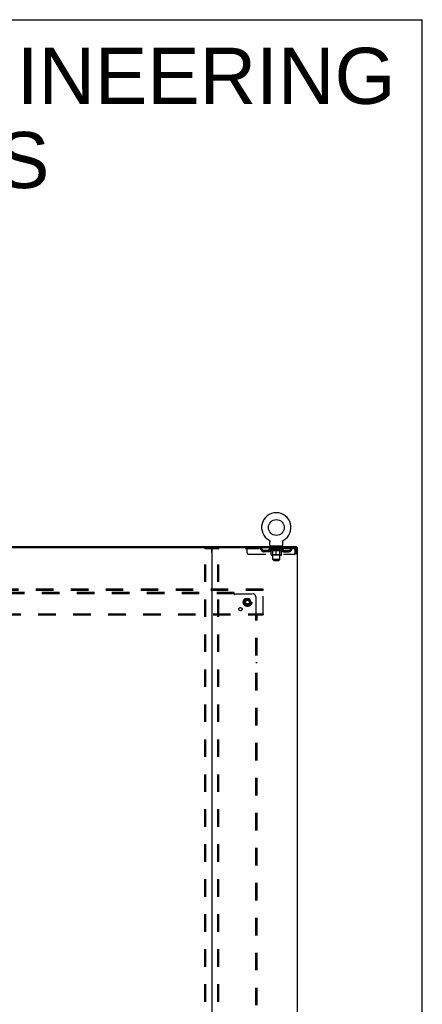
# Model space of a CAD drawing. Header units: inches. Extents: x 0 to 278, y 0 to 180.
# Tile 67 of 67: x 243 to 278, y 94 to 180. Entities that reach past the tile are written whole.
import ezdxf

# ---------------------------------------------------------------- set-up
doc = ezdxf.new("R2010")
doc.units = ezdxf.units.IN
doc.header["$LTSCALE"] = 15.310625
doc.header["$MEASUREMENT"] = 0
doc.linetypes.add('DOT', pattern=[0.2, 0.1, -0.1])
doc.linetypes.add('HIDDEN', pattern=[0.2, 0.1, -0.1])
doc.layers.get('0').update_dxf_attribs({"linetype": 'CONTINUOUS'})
for name, color, linetype in [('DEFAULT_2', 8, 'HIDDEN'), ('DIMENSIONS', 7, 'CONTINUOUS'), ('SUBPANEL', 7, 'CONTINUOUS'), ('WITNESSMARKS', 7, 'CONTINUOUS')]:
    doc.layers.add(name, color=color, linetype=linetype)
doc.styles.get("Standard").update_dxf_attribs({"font": 'arial.ttf'})

msp = doc.modelspace()

# ---------------------------------------------------------------- linework, layer by layer
at = {"color": 7, "linetype": 'Continuous'}
for p, q in [((0, 180.125), (278.375, 180.125)), ((278.375, 0), (278.375, 180.125)), ((264.957, 134.56), (264.957, 134.56)), ((264.957, 134.56), (264.961, 134.558)), ((264.959, 134.559), (264.958, 134.56)), ((264.961, 134.558), (264.965, 134.555)), ((264.965, 134.555), (264.97, 134.552)), ((264.969, 134.552), (264.974, 134.549)), ((264.974, 134.549), (264.978, 134.546)), ((264.977, 134.546), (264.981, 134.543)), ((264.981, 134.543), (264.985, 134.539)), ((264.985, 134.539), (264.989, 134.535)), ((264.989, 134.536), (264.992, 134.532)), ((264.992, 134.532), (264.996, 134.528)), ((264.995, 134.528), (264.999, 134.524)), ((264.999, 134.524), (265.002, 134.52)), ((265.002, 134.52), (265.005, 134.516)), ((265.005, 134.516), (265.008, 134.512)), ((265.007, 134.512), (265.01, 134.507)), ((265.01, 134.507), (265.013, 134.503)), ((265.013, 134.503), (265.015, 134.498)), ((265.015, 134.498), (265.017, 134.494)), ((265.017, 134.494), (265.019, 134.489)), ((265.019, 134.489), (265.021, 134.484)), ((265.021, 134.484), (265.023, 134.479)), ((265.023, 134.48), (265.024, 134.475)), ((265.024, 134.475), (265.025, 134.47)), ((265.025, 134.47), (265.026, 134.465)), ((265.026, 134.465), (265.027, 134.46)), ((265.027, 134.46), (265.028, 134.455)), ((265.028, 134.455), (265.029, 134.45)), ((265.029, 134.44), (265.03, 134.435)), ((266.155, 134.45), (266.156, 134.455)), ((266.155, 134.445), (266.155, 134.45)), ((266.156, 134.455), (266.157, 134.46)), ((266.157, 134.46), (266.158, 134.465)), ((266.158, 134.465), (266.159, 134.47)), ((266.159, 134.47), (266.16, 134.475)), ((266.16, 134.475), (266.162, 134.48)), ((266.162, 134.479), (266.163, 134.484)), ((266.163, 134.484), (266.165, 134.489)), ((266.167, 134.494), (266.169, 134.498)), ((266.169, 134.498), (266.171, 134.503)), ((266.171, 134.503), (266.174, 134.507)), ((266.174, 134.507), (266.177, 134.512)), ((266.176, 134.512), (266.179, 134.516)), ((266.179, 134.516), (266.182, 134.52)), ((266.182, 134.52), (266.185, 134.524)), ((266.185, 134.524), (266.189, 134.528)), ((266.188, 134.528), (266.192, 134.532)), ((266.195, 134.535), (266.199, 134.539)), ((266.203, 134.543), (266.206, 134.546)), ((266.21, 134.549), (266.214, 134.552)), ((266.214, 134.552), (266.219, 134.555)), ((266.219, 134.555), (266.223, 134.558)), ((266.219, 134.555), (266.22, 134.556)), ((266.223, 134.558), (266.227, 134.56)), ((266.226, 134.56), (266.225, 134.559)), ((197.156, 133.918), (259.986, 133.918)), ((265.03, 134.121), (265.03, 134.435)), ((265.092, 134.052), (265.092, 134.022)), ((266.092, 134.052), (265.092, 134.052)), ((266.092, 134.052), (266.092, 134.022)), ((266.155, 134.121), (266.155, 134.435)), ((267.385, 133.918), (267.356, 133.918)), ((267.394, 133.918), (267.394, 134.022))]:
    msp.add_line(p, q, dxfattribs=at)
at = {"color": 3, "linetype": 'Continuous'}
for p, q in [((189.748, 134.022), (267.394, 134.022)), ((259.946, 133.878), (259.946, 48.166)), ((259.986, 133.918), (267.356, 133.918)), ((267.385, 133.918), (267.446, 133.918)), ((267.446, 48.126), (267.446, 133.918))]:
    msp.add_line(p, q, dxfattribs=at)
at = {"color": 7, "linetype": 'Continuous'}
for points in [[(265.029, 134.45), (265.029, 134.445), (265.029, 134.44)], [(266.155, 134.435), (266.155, 134.44), (266.155, 134.445)], [(266.155, 134.435), (266.155, 134.44), (266.155, 134.445)], [(266.165, 134.489), (266.167, 134.494), (266.169, 134.498)], [(266.192, 134.532), (266.195, 134.536), (266.199, 134.539)], [(266.199, 134.539), (266.203, 134.543), (266.207, 134.546)], [(266.206, 134.546), (266.211, 134.549), (266.215, 134.552)]]:
    msp.add_lwpolyline(points, dxfattribs=at)
msp.add_circle((265.592, 135.68), 0.688, dxfattribs=at)
for centre, radius, start, end in [((265.592, 135.68), 1.288, 299.50527, 240.49473), ((259.906, 133.878), 0.04, 0, 90), ((265.099, 134.121), 0.069, 180, 265), ((266.086, 134.121), 0.069, 275, 360)]:
    msp.add_arc(centre, radius, start, end, dxfattribs=at)
at = {"color": 3, "linetype": 'Continuous'}
msp.add_arc((259.986, 133.878), 0.04, 90, 180, dxfattribs=at)
at = {"layer": 'DEFAULT_2', "color": 8, "linetype": 'HIDDEN'}
for p, q in [((264.957, 134.56), (264.957, 134.56)), ((264.964, 134.556), (264.965, 134.555)), ((266.227, 134.56), (266.227, 134.56)), ((259.342, 48.24), (259.342, 133.805)), ((259.363, 133.835), (260.529, 133.835)), ((259.416, 48.24), (259.416, 133.805)), ((260.476, 48.24), (260.476, 133.805)), ((260.55, 48.24), (260.55, 133.805)), ((262.905, 133.918), (262.905, 133.814)), ((267.175, 133.814), (262.905, 133.814)), ((263.03, 133.481), (263.03, 133.918)), ((264.005, 133.918), (264.005, 133.814)), ((264.477, 133.563), (264.477, 133.667)), ((264.96, 133.667), (264.477, 133.667)), ((264.727, 133.563), (264.727, 133.667)), ((264.959, 133.767), (264.959, 133.814)), ((266.225, 133.767), (264.959, 133.767)), ((265.118, 133.656), (264.959, 133.767)), ((264.968, 133.807), (264.968, 133.814)), ((264.977, 133.804), (264.977, 133.807)), ((264.977, 133.804), (266.207, 133.804)), ((264.986, 133.804), (264.986, 133.807)), ((264.987, 133.804), (264.987, 133.807)), ((264.997, 133.807), (264.997, 133.814)), ((265.013, 133.804), (265.013, 133.807)), ((265.015, 133.804), (265.015, 133.807)), ((265.044, 133.807), (265.044, 133.814)), ((265.058, 133.804), (265.058, 133.807)), ((265.061, 133.804), (265.061, 133.807)), ((265.265, 133.807), (265.064, 133.807)), ((265.107, 133.807), (265.107, 133.814)), ((265.108, 133.804), (265.108, 133.807)), ((265.109, 133.804), (265.109, 133.807)), ((265.112, 133.804), (265.112, 133.807)), ((265.118, 133.656), (265.129, 133.656)), ((265.119, 133.804), (265.119, 133.807)), ((265.119, 133.804), (265.119, 133.807)), ((265.123, 133.804), (265.123, 133.807)), ((265.126, 133.804), (265.126, 133.808)), ((265.129, 133.293), (265.129, 133.699)), ((265.13, 133.804), (265.13, 133.807)), ((265.145, 133.804), (265.145, 133.807)), ((265.155, 133.814), (265.155, 133.918)), ((265.163, 133.804), (265.163, 133.81)), ((265.163, 133.804), (265.163, 133.807)), ((265.183, 133.804), (265.183, 133.807)), ((265.185, 133.807), (265.185, 133.814)), ((265.189, 134.052), (265.189, 134.022)), ((265.195, 133.804), (265.195, 133.807)), ((265.199, 133.804), (265.199, 133.807)), ((265.208, 133.804), (265.208, 133.807)), ((265.219, 133.804), (265.219, 133.811)), ((265.227, 133.962), (265.227, 134.042)), ((265.235, 133.804), (265.235, 133.807)), ((265.297, 133.952), (265.237, 133.952)), ((265.238, 133.804), (265.238, 133.807)), ((265.265, 133.804), (265.265, 133.807)), ((265.332, 133.807), (265.27, 133.807)), ((265.271, 133.656), (265.451, 133.656)), ((265.275, 133.807), (265.275, 133.814)), ((265.279, 133.296), (265.279, 133.764)), ((265.282, 133.804), (265.282, 133.807)), ((265.287, 133.804), (265.287, 133.807)), ((265.292, 132.871), (265.292, 133.942)), ((265.293, 133.804), (265.293, 133.813)), ((265.297, 133.804), (265.297, 133.807)), ((265.308, 133.804), (265.308, 133.807)), ((265.332, 133.804), (265.332, 133.807)), ((265.407, 133.807), (265.348, 133.807)), ((265.368, 133.804), (265.368, 133.807)), ((265.375, 133.807), (265.375, 133.814)), ((265.379, 133.804), (265.379, 133.807)), ((265.382, 133.804), (265.382, 133.813)), ((265.384, 133.804), (265.384, 133.807)), ((265.392, 133.804), (265.392, 133.808)), ((265.407, 133.804), (265.407, 133.807)), ((265.487, 133.807), (265.433, 133.807)), ((265.446, 133.804), (265.446, 133.807)), ((265.478, 133.807), (265.555, 133.812)), ((265.482, 133.807), (265.482, 133.814)), ((265.483, 133.814), (265.482, 133.814)), ((265.483, 133.807), (265.483, 133.814)), ((265.483, 133.804), (265.483, 133.807)), ((265.486, 133.804), (265.486, 133.808)), ((265.488, 133.804), (265.488, 133.807)), ((265.488, 133.804), (265.488, 133.807)), ((265.523, 133.807), (265.587, 133.807)), ((265.529, 133.804), (265.529, 133.807)), ((265.534, 133.807), (265.534, 133.811)), ((265.555, 133.807), (265.555, 133.812)), ((265.571, 133.804), (265.571, 133.807)), ((265.589, 133.808), (265.589, 133.807)), ((265.589, 133.804), (265.589, 133.808)), ((265.589, 133.804), (265.589, 133.807)), ((265.592, 133.807), (265.592, 133.814)), ((265.592, 133.814), (265.706, 133.807)), ((265.592, 133.256), (265.592, 133.7)), ((265.595, 133.804), (265.595, 133.808)), ((265.595, 133.808), (265.595, 133.807)), ((265.595, 133.804), (265.595, 133.807)), ((265.613, 133.804), (265.613, 133.807)), ((265.613, 133.807), (265.661, 133.807)), ((265.656, 133.804), (265.656, 133.807)), ((265.696, 133.804), (265.696, 133.807)), ((265.697, 133.804), (265.697, 133.807)), ((265.697, 133.807), (265.751, 133.807)), ((265.698, 133.804), (265.698, 133.808)), ((265.701, 133.814), (265.702, 133.814)), ((265.701, 133.807), (265.701, 133.814)), ((265.701, 133.804), (265.701, 133.807)), ((265.702, 133.807), (265.702, 133.814)), ((265.733, 133.656), (265.913, 133.656)), ((265.738, 133.804), (265.738, 133.807)), ((265.777, 133.804), (265.777, 133.807)), ((265.777, 133.807), (265.836, 133.807)), ((265.792, 133.804), (265.792, 133.808)), ((265.8, 133.804), (265.8, 133.807)), ((265.803, 133.804), (265.803, 133.813)), ((265.805, 133.804), (265.805, 133.807)), ((265.809, 133.807), (265.809, 133.814)), ((265.816, 133.804), (265.816, 133.807)), ((265.852, 133.804), (265.852, 133.807)), ((265.852, 133.807), (265.914, 133.807)), ((265.876, 133.804), (265.876, 133.807)), ((265.947, 133.952), (265.887, 133.952)), ((265.887, 133.804), (265.887, 133.807)), ((265.891, 133.804), (265.891, 133.813)), ((265.892, 132.871), (265.892, 133.942)), ((265.897, 133.804), (265.897, 133.807)), ((265.902, 133.804), (265.902, 133.807)), ((265.905, 133.296), (265.905, 133.764)), ((265.909, 133.807), (265.909, 133.814)), ((265.919, 133.804), (265.919, 133.807)), ((265.919, 133.807), (266.12, 133.807)), ((265.946, 133.804), (265.946, 133.807)), ((265.949, 133.804), (265.949, 133.807)), ((265.957, 133.962), (265.957, 134.042)), ((265.965, 133.804), (265.965, 133.811)), ((265.976, 133.804), (265.976, 133.807)), ((265.985, 133.804), (265.985, 133.807)), ((265.989, 133.804), (265.989, 133.807)), ((265.995, 134.052), (265.995, 134.022)), ((265.999, 133.807), (265.999, 133.814)), ((266.001, 133.804), (266.001, 133.807)), ((266.021, 133.804), (266.021, 133.81)), ((266.021, 133.804), (266.021, 133.807)), ((266.03, 133.814), (266.03, 133.918)), ((266.039, 133.804), (266.039, 133.807)), ((266.054, 133.804), (266.054, 133.807)), ((266.056, 133.293), (266.056, 133.699)), ((266.056, 133.656), (266.066, 133.656)), ((266.058, 133.804), (266.058, 133.808)), ((266.061, 133.804), (266.061, 133.807)), ((266.065, 133.804), (266.065, 133.807)), ((266.065, 133.804), (266.065, 133.807)), ((266.066, 133.656), (266.225, 133.767)), ((266.072, 133.804), (266.072, 133.807)), ((266.075, 133.804), (266.075, 133.807)), ((266.076, 133.804), (266.076, 133.807)), ((266.077, 133.807), (266.077, 133.814)), ((266.123, 133.804), (266.123, 133.807)), ((266.126, 133.804), (266.126, 133.807)), ((266.14, 133.807), (266.14, 133.814)), ((266.169, 133.804), (266.169, 133.807)), ((266.171, 133.804), (266.171, 133.807)), ((266.187, 133.807), (266.187, 133.814)), ((266.197, 133.804), (266.197, 133.807)), ((266.198, 133.804), (266.198, 133.807)), ((266.207, 133.804), (266.207, 133.807)), ((266.216, 133.807), (266.216, 133.814)), ((266.224, 133.667), (266.707, 133.667)), ((266.225, 133.767), (266.225, 133.814)), ((266.457, 133.563), (266.457, 133.667)), ((266.707, 133.563), (266.707, 133.667)), ((267.175, 133.918), (267.175, 133.814)), ((267.208, 133.751), (267.208, 133.356)), ((267.238, 133.356), (267.238, 133.751)), ((267.342, 133.751), (267.238, 133.751)), ((267.342, 133.356), (267.342, 133.751)), ((263.155, 133.356), (267.208, 133.356)), ((264.96, 133.563), (264.477, 133.563)), ((266.018, 133.256), (265.166, 133.256)), ((265.279, 133.296), (265.239, 133.256)), ((265.905, 133.296), (265.279, 133.296)), ((265.892, 132.871), (265.292, 132.871)), ((265.361, 132.802), (265.292, 132.871)), ((265.361, 132.802), (265.823, 132.802)), ((265.823, 132.802), (265.892, 132.871)), ((265.905, 133.296), (265.945, 133.256)), ((266.224, 133.563), (266.707, 133.563)), ((267.342, 133.356), (267.238, 133.356)), ((264.446, 130.272), (192.696, 130.272)), ((264.446, 130.168), (192.696, 130.168)), ((264.446, 130.168), (264.446, 130.272)), ((264.446, 128.126), (264.446, 130.168)), ((262.908, 129.42), (262.753, 129.152)), ((263.225, 129.425), (262.917, 129.425)), ((263.389, 129.152), (263.234, 129.42)), ((262.753, 129.142), (262.908, 128.875)), ((263.225, 128.87), (262.917, 128.87)), ((263.234, 128.875), (263.389, 129.142)), ((192.696, 128.126), (264.446, 128.126)), ((192.696, 128.022), (264.446, 128.022)), ((264.446, 128.126), (264.446, 128.022))]:
    msp.add_line(p, q, dxfattribs=at)
for points in [[(259.342, 133.805), (259.343, 133.813), (259.345, 133.82), (259.348, 133.826), (259.353, 133.831), (259.358, 133.833), (259.363, 133.835)], [(259.437, 133.835), (259.431, 133.833), (259.426, 133.831), (259.422, 133.826), (259.419, 133.82), (259.417, 133.813), (259.416, 133.805)], [(260.476, 133.805), (260.476, 133.813), (260.474, 133.82), (260.47, 133.826), (260.466, 133.831), (260.461, 133.833), (260.455, 133.835)], [(260.529, 133.835), (260.534, 133.833), (260.539, 133.831), (260.544, 133.826), (260.547, 133.82), (260.549, 133.813), (260.55, 133.805)], [(265.278, 133.656), (265.254, 133.66), (265.229, 133.666), (265.204, 133.673), (265.179, 133.68), (265.154, 133.689), (265.129, 133.699)], [(265.129, 133.698), (265.153, 133.689), (265.177, 133.68), (265.201, 133.673), (265.224, 133.666), (265.248, 133.66), (265.271, 133.656)], [(265.592, 133.7), (265.566, 133.689), (265.54, 133.681), (265.515, 133.673), (265.49, 133.666), (265.466, 133.66), (265.441, 133.656)], [(265.451, 133.656), (265.474, 133.66), (265.497, 133.666), (265.521, 133.673), (265.544, 133.68), (265.568, 133.688), (265.592, 133.698)], [(265.743, 133.656), (265.718, 133.66), (265.693, 133.666), (265.668, 133.673), (265.643, 133.681), (265.618, 133.69), (265.592, 133.7)], [(265.592, 133.698), (265.616, 133.688), (265.64, 133.68), (265.664, 133.672), (265.687, 133.666), (265.71, 133.66), (265.733, 133.656)], [(266.056, 133.699), (266.03, 133.689), (266.004, 133.68), (265.979, 133.673), (265.955, 133.666), (265.93, 133.66), (265.906, 133.656)], [(265.913, 133.656), (265.937, 133.66), (265.96, 133.666), (265.984, 133.673), (266.007, 133.68), (266.031, 133.689), (266.056, 133.698)], [(267.18, 133.914), (267.177, 133.917), (267.175, 133.918)], [(267.187, 133.804), (267.184, 133.808), (267.182, 133.811), (267.18, 133.812), (267.177, 133.814), (267.175, 133.814)], [(267.18, 133.914), (267.182, 133.909), (267.184, 133.902), (267.187, 133.892), (267.189, 133.882), (267.192, 133.869), (267.194, 133.855), (267.196, 133.84), (267.199, 133.824), (267.201, 133.806), (267.203, 133.788), (267.206, 133.77), (267.208, 133.751)], [(267.187, 133.804), (267.189, 133.8), (267.192, 133.796), (267.194, 133.79), (267.196, 133.785), (267.199, 133.778), (267.201, 133.772), (267.203, 133.765), (267.206, 133.758), (267.208, 133.751)]]:
    msp.add_lwpolyline(points, dxfattribs=at)
for radius in [0.372, 0.356, 0.312, 0.204, 0.188, 0.183, 0.165]:
    msp.add_circle((263.071, 129.147), radius, dxfattribs=at)
at = {"layer": 'DEFAULT_2', "color": 8, "linetype": 'DOT'}
msp.add_circle((263.071, 129.147), 0.17, dxfattribs=at)
at = {"layer": 'DEFAULT_2', "color": 8, "linetype": 'HIDDEN'}
for centre, radius, start, end in [((264.188, 133.751), 0.167, 8.07163, 90), ((264.189, 133.752), 0.0625, 7.98631, 90), ((264.477, 133.792), 0.229, 187.98631, 270), ((264.477, 133.792), 0.125, 188.07163, 270), ((264.96, 133.792), 0.125, 270, 351.92837), ((264.96, 133.792), 0.229, 270, 352.01369), ((265.25, 133.751), 0.167, 90, 171.92837), ((265.099, 134.121), 0.069, 265, 270), ((265.249, 133.752), 0.0625, 90, 172.01369), ((265.217, 134.042), 0.01, 0, 90), ((265.237, 133.962), 0.01, 180, 270), ((265.239, 133.764), 0.0398, 0, 90), ((265.282, 133.942), 0.01, 0, 90), ((265.902, 133.942), 0.01, 90, 180), ((265.945, 133.764), 0.0398, 90, 180), ((265.935, 133.751), 0.167, 8.07163, 90), ((265.935, 133.752), 0.0625, 7.98631, 90), ((265.947, 133.962), 0.01, 270, 360), ((265.967, 134.042), 0.01, 90, 180), ((266.224, 133.792), 0.229, 187.98631, 270), ((266.086, 134.121), 0.069, 270, 275), ((266.224, 133.792), 0.125, 188.07163, 270), ((266.707, 133.792), 0.125, 270, 351.92837), ((266.707, 133.792), 0.229, 270, 352.01369), ((266.996, 133.751), 0.167, 90, 171.92837), ((266.995, 133.752), 0.0625, 90, 172.01369), ((267.175, 133.751), 0.167, 0, 90), ((267.175, 133.751), 0.063, 0, 90), ((263.155, 133.481), 0.125, 180, 270), ((265.166, 133.293), 0.0371, 180, 270), ((266.018, 133.293), 0.0371, 270, 360), ((262.917, 129.415), 0.01, 90.01235, 149.98915), ((263.225, 129.415), 0.01, 30.01204, 89.98872), ((262.762, 129.147), 0.01, 150.01268, 209.98829), ((262.917, 128.88), 0.01, 210.01204, 269.98872), ((263.225, 128.88), 0.01, 270.01235, 329.98915), ((263.38, 129.147), 0.01, 330.01268, 29.98829)]:
    msp.add_arc(centre, radius, start, end, dxfattribs=at)
for centre, major_axis, ratio, start_param, end_param in [((265.592, 133.814), (0.633, 0.007), 0.05963, 2.96643, 3.140963), ((264.939, 133.802), (0.198, 0), 0.060556, 0.430652, 1.470503), ((265.592, 133.814), (0.633, 0), 0.060556, -3.141593, -2.96706), ((264.939, 133.795), (0.198, 0.002), 0.05963, 1.376596, 1.469874), ((265.592, 133.814), (0.633, 0.013), 0.05688, 2.791345, 2.965878), ((264.915, 133.802), (0.198, 0.002), 0.05963, 0.25549, 1.295341), ((264.983, 133.802), (0.198, -0.002), 0.05963, 0.605815, 1.645666), ((265.592, 133.814), (0.633, -0.007), 0.05963, -2.96643, -2.791898), ((264.983, 133.795), (0.198, 0), 0.060556, 1.551758, 1.645036), ((264.915, 133.795), (0.198, 0.004), 0.05688, 1.20151, 1.294789), ((264.984, 133.798), (0.164, 0.002), 0.05963, 1.065228, 1.614276), ((264.965, 133.798), (0.164, 0.003), 0.05688, 0.890143, 1.43919), ((265.022, 133.798), (0.164, 0), 0.060556, 1.240391, 1.789438), ((265.592, 133.814), (0.633, 0.019), 0.052395, 2.616403, 2.790936), ((264.911, 133.802), (0.198, 0.004), 0.05688, 0.080405, 1.120256), ((265.046, 133.802), (0.198, -0.004), 0.05688, 0.7809, 1.820751), ((265.592, 133.814), (0.633, -0.013), 0.05688, -2.791345, -2.616812), ((265.046, 133.795), (0.198, -0.002), 0.05963, 1.72692, 1.820198), ((264.911, 133.795), (0.198, 0.006), 0.052395, 1.026568, 1.119847), ((264.964, 133.798), (0.164, 0.005), 0.052395, 0.715201, 1.264248), ((265.078, 133.798), (0.164, -0.002), 0.05963, 1.415553, 1.9646), ((265.592, 133.814), (0.633, 0.025), 0.046319, 2.441654, 2.616187), ((265.125, 133.802), (0.198, -0.006), 0.052395, 0.955842, 1.995693), ((265.592, 133.814), (0.633, -0.019), 0.052395, -2.616403, -2.44187), ((264.928, 133.802), (0.198, 0.006), 0.052395, -0.094537, 0.945314), ((265.125, 133.795), (0.198, -0.004), 0.05688, 1.902006, 1.995284), ((264.928, 133.795), (0.198, 0.008), 0.046319, 0.851819, 0.945098), ((264.982, 133.798), (0.164, 0.006), 0.046319, 0.540452, 1.089499), ((265.149, 133.798), (0.164, -0.003), 0.05688, 1.590638, 2.139686), ((265.592, 133.814), (0.633, 0.029), 0.038841, 2.267123, 2.441656), ((265.218, 133.802), (0.198, -0.008), 0.046319, 1.130591, 2.170442), ((264.965, 133.802), (0.198, 0.008), 0.046319, -0.269286, 0.770565), ((265.592, 133.814), (0.633, -0.025), 0.046319, -2.441654, -2.267121), ((265.218, 133.795), (0.198, -0.006), 0.052395, 2.076947, 2.170226), ((264.965, 133.795), (0.198, 0.009), 0.038841, 0.677289, 0.770567), ((265.019, 133.798), (0.164, 0.008), 0.038841, 0.365921, 0.914969), ((265.234, 133.798), (0.164, -0.005), 0.052395, 1.76558, 2.314627), ((265.592, 133.814), (0.633, 0.033), 0.030195, 2.09281, 2.267343), ((265.323, 133.802), (0.198, -0.009), 0.038841, 1.305122, 2.344973), ((265.021, 133.802), (0.198, 0.009), 0.038841, -0.443817, 0.596034), ((265.592, 133.814), (0.633, -0.029), 0.038841, -2.267123, -2.092591), ((265.323, 133.795), (0.198, -0.008), 0.046319, 2.251696, 2.344975), ((265.021, 133.795), (0.198, 0.01), 0.030195, 0.502975, 0.596254), ((265.074, 133.798), (0.164, 0.009), 0.030195, 0.191608, 0.740655), ((265.329, 133.798), (0.164, -0.006), 0.046319, 1.940329, 2.489376), ((265.095, 133.802), (0.198, 0.01), 0.030195, -0.61813, 0.421721), ((265.592, 133.814), (0.633, 0.036), 0.020645, 1.918687, 2.09322), ((265.436, 133.802), (0.198, -0.01), 0.030195, 1.479435, 2.519286), ((265.592, 133.814), (0.633, -0.033), 0.030195, -2.09281, -1.918277), ((265.436, 133.795), (0.198, -0.009), 0.038841, 2.426227, 2.519505), ((265.095, 133.795), (0.198, 0.011), 0.020645, 0.328852, 0.422131), ((265.144, 133.798), (0.164, 0.009), 0.020645, 0.017485, 0.566532), ((265.433, 133.798), (0.164, -0.008), 0.038841, 2.11486, 2.663907), ((265.183, 133.802), (0.198, 0.011), 0.020645, -0.792253, 0.247598), ((265.592, 133.814), (0.633, 0.038), 0.010478, 1.744704, 1.919237), ((265.554, 133.802), (0.198, -0.011), 0.020645, 1.653558, 2.693409), ((265.592, 133.814), (0.633, -0.036), 0.020645, -1.918687, -1.744154), ((265.554, 133.795), (0.198, -0.01), 0.030195, 2.60054, 2.693819), ((265.183, 133.795), (0.198, 0.012), 0.010478, 0.154869, 0.248148), ((265.227, 133.798), (0.164, 0.01), 0.010478, 6.126688, 6.675735), ((265.541, 133.798), (0.164, -0.009), 0.030195, 2.289173, 2.83822), ((265.284, 133.802), (0.198, 0.012), 0.010478, -0.966236, -0.000846), ((265.673, 133.802), (0.198, -0.012), 0.010478, 1.827541, 2.867392), ((265.592, 133.814), (0.633, -0.038), 0.010478, -1.744704, -1.570171), ((265.673, 133.795), (0.198, -0.011), 0.020645, 2.774664, 2.867942), ((265.651, 133.798), (0.164, -0.009), 0.020645, 2.463296, 3.012344), ((265.511, 133.802), (0.198, 0.012), 0.010478, 0.274201, 1.314052), ((265.425, 133.798), (0.164, 0.01), 0.010478, -0.000298, 0.504314), ((265.395, 133.795), (0.198, 0.012), 0.010478, 0.192946, 0.399283), ((265.592, 133.814), (0.633, 0.038), 0.010478, -1.578586, -1.396888), ((265.789, 133.795), (0.198, -0.012), 0.010478, 2.948646, 3.041925), ((265.759, 133.798), (0.164, -0.01), 0.010478, 2.637279, 3.142076), ((265.63, 133.802), (0.198, 0.011), 0.020645, 0.448184, 1.488034), ((265.533, 133.798), (0.164, 0.009), 0.020645, 0.129249, 0.678296), ((265.511, 133.795), (0.198, 0.011), 0.020645, 0.273651, 0.366929), ((265.9, 133.802), (0.198, -0.012), 0.010478, -3.140747, -2.175357), ((265.592, 133.814), (0.633, 0.036), 0.020645, -1.397439, -1.222906), ((265.592, 133.814), (0.633, -0.038), 0.010478, 1.222355, 1.396888), ((265.748, 133.802), (0.198, 0.01), 0.030195, 0.622307, 1.662158), ((265.643, 133.798), (0.164, 0.009), 0.030195, 0.303372, 0.852419), ((265.957, 133.798), (0.164, -0.01), 0.010478, 2.749043, 3.29809), ((266.001, 133.802), (0.198, -0.011), 0.020645, 2.893995, 3.933846), ((265.63, 133.795), (0.198, 0.01), 0.030195, 0.447774, 0.541052), ((266.001, 133.795), (0.198, -0.012), 0.010478, 2.893445, 2.986723), ((265.861, 133.802), (0.198, 0.009), 0.038841, 0.79662, 1.836471), ((265.592, 133.814), (0.633, 0.033), 0.030195, -1.223315, -1.048783), ((265.592, 133.814), (0.633, -0.036), 0.020645, 1.048373, 1.222906), ((265.751, 133.798), (0.164, 0.008), 0.038841, 0.477686, 1.026733), ((266.04, 133.798), (0.164, -0.009), 0.020645, 2.57506, 3.124108), ((266.089, 133.802), (0.198, -0.01), 0.030195, 2.719872, 3.759723), ((265.966, 133.802), (0.198, 0.008), 0.046319, 0.971151, 2.011002), ((265.748, 133.795), (0.198, 0.009), 0.038841, 0.622087, 0.715366), ((266.089, 133.795), (0.198, -0.011), 0.020645, 2.719462, 2.812741), ((265.592, 133.814), (0.633, 0.029), 0.038841, -1.049002, -0.874469), ((265.592, 133.814), (0.633, -0.033), 0.030195, 0.87425, 1.048783), ((265.855, 133.798), (0.164, 0.006), 0.046319, 0.652216, 1.201263), ((266.059, 133.802), (0.198, 0.006), 0.052395, 1.1459, 2.185751), ((266.11, 133.798), (0.164, -0.009), 0.030195, 2.400937, 2.949985), ((266.163, 133.802), (0.198, -0.009), 0.038841, 2.545558, 3.585409), ((265.95, 133.798), (0.164, 0.005), 0.052395, 0.826965, 1.376012), ((265.861, 133.795), (0.198, 0.008), 0.046319, 0.796618, 0.889896), ((266.163, 133.795), (0.198, -0.01), 0.030195, 2.545339, 2.638617), ((266.138, 133.802), (0.198, 0.004), 0.05688, 1.320842, 2.360692), ((265.592, 133.814), (0.633, 0.025), 0.046319, -0.874471, -0.699939), ((265.592, 133.814), (0.633, -0.029), 0.038841, 0.699936, 0.874469), ((266.219, 133.802), (0.198, -0.008), 0.046319, 2.371028, 3.410879), ((266.165, 133.798), (0.164, -0.008), 0.038841, 2.226624, 2.775671), ((266.201, 133.802), (0.198, 0.002), 0.05963, 1.495927, 2.535778), ((266.035, 133.798), (0.164, 0.003), 0.05688, 1.001907, 1.550954), ((266.256, 133.802), (0.198, -0.006), 0.052395, 2.196279, 3.23613), ((266.202, 133.798), (0.164, -0.006), 0.046319, 2.052093, 2.601141), ((265.966, 133.795), (0.198, 0.006), 0.052395, 0.971367, 1.064645), ((266.245, 133.802), (0.198, 0), 0.060556, 1.671089, 2.71094), ((266.219, 133.795), (0.198, -0.009), 0.038841, 2.371026, 2.464304), ((266.273, 133.802), (0.198, -0.004), 0.05688, 2.021337, 3.061188), ((265.592, 133.814), (0.633, 0.019), 0.052395, -0.699723, -0.52519), ((265.592, 133.814), (0.633, -0.025), 0.046319, 0.525406, 0.699939), ((266.269, 133.802), (0.198, -0.002), 0.05963, 1.846251, 2.886102), ((266.106, 133.798), (0.164, 0.002), 0.05963, 1.176993, 1.72604), ((266.22, 133.798), (0.164, -0.005), 0.052395, 1.877344, 2.426392), ((266.162, 133.798), (0.164, 0), 0.060556, 1.352155, 1.901202), ((266.22, 133.798), (0.164, -0.003), 0.05688, 1.702402, 2.25145), ((266.2, 133.798), (0.164, -0.002), 0.05963, 1.527317, 2.076364), ((266.059, 133.795), (0.198, 0.004), 0.05688, 1.146309, 1.239587), ((266.256, 133.795), (0.198, -0.008), 0.046319, 2.196495, 2.289773), ((265.592, 133.814), (0.633, 0.013), 0.05688, -0.524781, -0.350248), ((265.592, 133.814), (0.633, -0.019), 0.052395, 0.350657, 0.52519), ((266.138, 133.795), (0.198, 0.002), 0.05963, 1.321394, 1.414673), ((266.273, 133.795), (0.198, -0.006), 0.052395, 2.021746, 2.115024), ((265.592, 133.814), (0.633, 0.007), 0.05963, -0.349695, -0.175162), ((265.592, 133.814), (0.633, -0.013), 0.05688, 0.175715, 0.350248), ((266.201, 133.795), (0.198, 0), 0.060556, 1.496556, 1.589835), ((266.269, 133.795), (0.198, -0.004), 0.05688, 1.846804, 1.940083), ((266.245, 133.795), (0.198, -0.002), 0.05963, 1.671719, 1.764997), ((265.592, 133.814), (0.633, 0), 0.060556, -0.174533, 0), ((265.592, 133.814), (0.633, -0.007), 0.05963, 0.000629, 0.175162)]:
    msp.add_ellipse(centre, major_axis=major_axis, ratio=ratio, start_param=start_param, end_param=end_param, dxfattribs=at)
at = {"layer": 'SUBPANEL', "color": 8, "linetype": 'HIDDEN'}
for p, q in [((261.915, 129.991), (195.227, 129.991)), ((261.915, 129.866), (195.227, 129.866)), ((257.79, 129.866), (257.79, 129.991)), ((261.915, 129.825), (261.915, 129.991)), ((261.95, 129.866), (263.54, 129.866)), ((263.79, 129.616), (263.79, 128.026)), ((263.749, 127.991), (263.915, 127.991)), ((263.79, 54.053), (263.79, 127.991)), ((263.808, 128.008), (263.801, 128.015)), ((263.915, 54.053), (263.915, 127.991)), ((263.79, 123.866), (263.915, 123.866))]:
    msp.add_line(p, q, dxfattribs=at)
for points in [[(261.915, 129.904), (261.917, 129.902), (261.918, 129.9), (261.92, 129.897), (261.922, 129.895), (261.924, 129.893), (261.925, 129.891), (261.927, 129.89), (261.928, 129.888), (261.93, 129.886), (261.932, 129.885), (261.937, 129.879)], [(261.915, 129.825), (261.917, 129.826), (261.919, 129.827), (261.92, 129.828), (261.922, 129.829), (261.924, 129.83), (261.926, 129.831), (261.927, 129.833), (261.929, 129.835), (261.93, 129.836), (261.932, 129.838), (261.933, 129.84), (261.935, 129.842), (261.936, 129.845), (261.938, 129.847)], [(261.937, 129.879), (261.939, 129.877), (261.941, 129.875), (261.943, 129.873), (261.945, 129.871), (261.947, 129.869), (261.949, 129.868), (261.95, 129.866)], [(261.938, 129.847), (261.941, 129.852), (261.942, 129.855), (261.944, 129.857), (261.945, 129.86), (261.947, 129.862), (261.949, 129.864), (261.95, 129.866)], [(263.749, 127.991), (263.75, 127.993), (263.751, 127.995), (263.751, 127.996), (263.753, 127.998), (263.754, 128), (263.755, 128.002), (263.757, 128.003), (263.759, 128.005), (263.76, 128.006), (263.762, 128.008), (263.764, 128.009), (263.766, 128.011), (263.769, 128.012), (263.771, 128.014), (263.776, 128.017)], [(263.776, 128.017), (263.779, 128.018), (263.781, 128.02), (263.784, 128.021), (263.786, 128.023), (263.788, 128.025), (263.79, 128.026)], [(263.801, 128.015), (263.799, 128.017), (263.797, 128.019), (263.795, 128.021), (263.793, 128.023), (263.791, 128.025), (263.79, 128.026)], [(263.828, 127.991), (263.826, 127.993), (263.824, 127.994), (263.821, 127.996), (263.819, 127.998), (263.817, 128), (263.815, 128.001), (263.814, 128.003), (263.812, 128.005), (263.81, 128.006), (263.808, 128.008)]]:
    msp.add_lwpolyline(points, dxfattribs=at)
for centre, radius in [((263.071, 129.147), 0.25), ((262.452, 128.528), 0.141)]:
    msp.add_circle(centre, radius, dxfattribs=at)
msp.add_arc((263.54, 129.616), 0.25, 0, 90, dxfattribs=at)
at = {"layer": 'WITNESSMARKS', "color": 40, "linetype": 'Continuous'}
for p, q in [((259.884, 133.793), (260.009, 133.793)), ((259.884, 133.731), (260.009, 133.731)), ((259.884, 133.668), (260.009, 133.668)), ((259.884, 133.543), (260.009, 133.543))]:
    msp.add_line(p, q, dxfattribs=at)

# ---------------------------------------------------------------- texts
at = {"layer": 'DIMENSIONS', "color": 2, "linetype": 'Continuous', "insert": (213.883, 177.668), "char_height": 4.9125, "width": 124.07258, "attachment_point": 2, "line_spacing_factor": 0.9}
msp.add_mtext('SAGINAW CONTROL & ENGINEERING\\PSCE-N86XM7818SS', dxfattribs=at)

doc.saveas('drawing.dxf')
